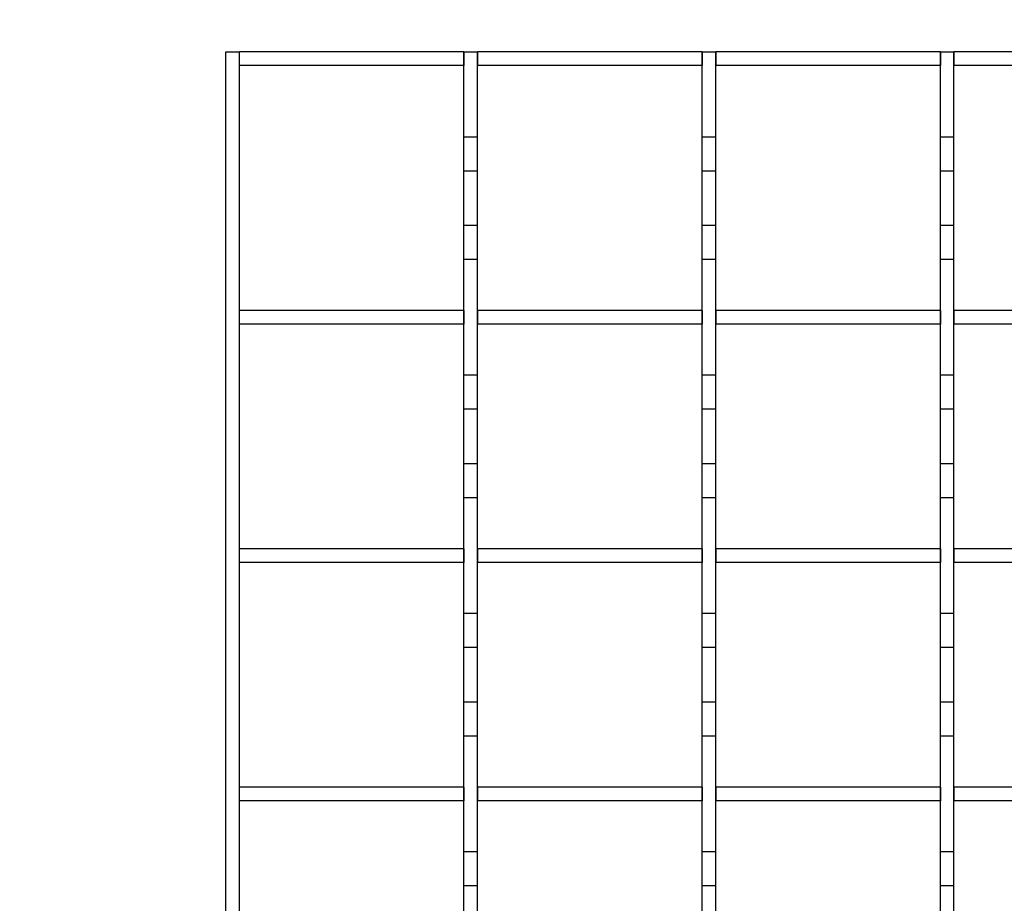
# Model space of a CAD drawing. Extents: x -72 to 51457, y 0 to 26838.
# Tile 52 of 203: x 6690 to 6835, y 9638 to 9767. Entities that reach past the tile are written whole.
import ezdxf
from ezdxf.enums import TextEntityAlignment as Align

# ---------------------------------------------------------------- set-up
doc = ezdxf.new("R2010")
doc.units = 0
doc.header["$LTSCALE"] = 12
for name, pattern in [('LDM', [0]), ('LEA', [0]), ('LFUN', [0]), ('SOLID_THIN', [0])]:
    doc.linetypes.add(name, pattern=pattern)
doc.layers.get('0').update_dxf_attribs({"linetype": 'CONTINUOUS'})
doc.layers.add('4', color=7, linetype='CONTINUOUS')
doc.styles.get("Standard").update_dxf_attribs({"font": 'medtext', "width": 0.75})
doc.styles.add('TDM', font='TXT', dxfattribs={"width": 0.675})
doc.dimstyles.new('MEDDIM1621', dxfattribs={"dimscale": 20, "dimtxt": 6, "dimasz": 3.5, "dimexe": 2.5, "dimexo": 2.5, "dimgap": 1.665, "dimtad": 1, "dimdec": 4, "dimrnd": 1, "dimzin": 12, "dimdsep": 46, "dimtxsty": 'Standard', "dimblk": 'MEDFUNV_7', "dimcen": 30, "dimclrd": 7, "dimclre": 7, "dimclrt": 7, "dimadec": 0, "dimazin": 0, "dimtfac": 0.7, "dimtdec": 4, "dimtmove": 0, "dimatfit": 3, "dimldrblk": 'MEDFUNV_7', "dimfxl": 0, "dimtolj": 1, "dimtzin": 0, "dimarcsym": 0})
doc.dimstyles.new('MEDDIM1642', dxfattribs={"dimscale": 20, "dimtxt": 6, "dimasz": 3.5, "dimexe": 2.5, "dimexo": 2.5, "dimgap": 1.665, "dimtad": 1, "dimdec": 4, "dimrnd": 1, "dimzin": 12, "dimdsep": 46, "dimtxsty": 'Standard', "dimblk": 'MEDFUNV_7', "dimcen": 30, "dimclrd": 7, "dimclre": 7, "dimclrt": 7, "dimadec": 0, "dimazin": 0, "dimtfac": 0.7, "dimtdec": 4, "dimtmove": 0, "dimatfit": 3, "dimldrblk": 'MEDFUNV_7', "dimfxl": 0, "dimtolj": 1, "dimtzin": 0, "dimarcsym": 0})
doc.dimstyles.new('MEDDIM8157', dxfattribs={"dimscale": 20, "dimtxt": 6, "dimasz": 3.5, "dimexe": 2.5, "dimexo": 2.5, "dimgap": 1.665, "dimtad": 1, "dimdec": 4, "dimrnd": 1, "dimzin": 12, "dimdsep": 46, "dimtxsty": 'Standard', "dimblk": 'MEDFUNV_7', "dimcen": 30, "dimclrd": 7, "dimclre": 7, "dimclrt": 7, "dimadec": 0, "dimazin": 0, "dimtfac": 0.7, "dimtdec": 4, "dimtmove": 0, "dimatfit": 3, "dimldrblk": 'MEDFUNV_7', "dimfxl": 0, "dimtolj": 1, "dimtzin": 0, "dimarcsym": 0})

# ---------------------------------------------------------------- blocks, each defined once
blk = doc.blocks.new('MEDFUNV_6')
at = {"color": 0, "linetype": 'LFUN', "lineweight": -2}
for points in [[(1, 0.1333), (0, 0), (1, -0.1333), (1, 0.1333)], [(1, 0.1111), (0.1667, 0), (1, -0.1111)], [(1, 0.0889), (0.3333, 0), (1, -0.0889)], [(1, 0.0667), (0.5, 0), (1, -0.0667)], [(1, 0.0444), (0.6667, 0), (1, -0.0444)], [(1, 0.0222), (0.8333, 0), (1, -0.0222)]]:
    blk.add_lwpolyline(points, dxfattribs=at)
blk = doc.blocks.new('MEDFUNV_7')
at = {"color": 0, "linetype": 'LFUN', "lineweight": -2}
for points in [[(-1, 0.1333), (0, 0), (-1, -0.1333), (-1, 0.1333)], [(-1, 0.1111), (-0.1667, 0), (-1, -0.1111)], [(-1, 0.0889), (-0.3333, 0), (-1, -0.0889)], [(-1, 0.0667), (-0.5, 0), (-1, -0.0667)], [(-1, 0.0444), (-0.6667, 0), (-1, -0.0444)], [(-1, 0.0222), (-0.8333, 0), (-1, -0.0222)]]:
    blk.add_lwpolyline(points, dxfattribs=at)
blk = doc.blocks.new('MEDCLUMP_DIM_1622_')
at = {"layer": '4', "color": 7, "linetype": 'LEA', "lineweight": 25}
for p, q in [((7546.26, 10414.68), (3300.76, 10414.68)), ((5818.11, 9552.68), (3300.76, 9552.68))]:
    blk.add_line(p, q, dxfattribs=at)
at = {"layer": '4', "color": 7, "linetype": 'LDM', "lineweight": 25}
blk.add_line((3350.76, 10414.68), (3350.76, 9552.68), dxfattribs=at)
at = {"layer": '4', "color": 7, "linetype": 'LDM', "lineweight": 25, "xscale": 70, "yscale": 70, "zscale": 70, "rotation": 270}
for name, p in [('MEDFUNV_6', (3350.76, 10414.68)), ('MEDFUNV_7', (3350.76, 9552.68))]:
    blk.add_blockref(name, p, dxfattribs=at)
at = {"layer": '4', "color": 7, "lineweight": 25, "style": 'TDM', "width": 0.675}
blk.add_text('862', height=120, rotation=90, dxfattribs=at).set_placement((3350.76, 9875.68), align=Align.BOTTOM_LEFT)
blk = doc.blocks.new('*D76')
at = {"lineweight": 0}
blk.add_blockref('MEDCLUMP_DIM_1622_', (0, 0), dxfattribs=at)
blk = doc.blocks.new('MEDCLUMP_DIM_1643_')
at = {"layer": '4', "color": 7, "linetype": 'LEA', "lineweight": 25}
for p, q in [((5834.76, 9566.68), (5834.76, 10860.26)), ((10834.76, 9478.68), (10834.76, 10860.26))]:
    blk.add_line(p, q, dxfattribs=at)
at = {"layer": '4', "color": 7, "linetype": 'LDM', "lineweight": 25}
blk.add_line((5834.76, 10810.26), (10834.76, 10810.26), dxfattribs=at)
at = {"layer": '4', "color": 7, "linetype": 'LDM', "lineweight": 25, "xscale": 70, "yscale": 70, "zscale": 70}
for name, p in [('MEDFUNV_6', (5834.76, 10810.26)), ('MEDFUNV_7', (10834.76, 10810.26))]:
    blk.add_blockref(name, p, dxfattribs=at)
at = {"layer": '4', "color": 7, "lineweight": 25, "style": 'TDM', "width": 0.781579}
blk.add_text('5000', height=120, dxfattribs=at).set_placement((8186.26, 10810.26), align=Align.BOTTOM_LEFT)
blk = doc.blocks.new('*D70')
at = {"lineweight": 0}
blk.add_blockref('MEDCLUMP_DIM_1643_', (0, 0), dxfattribs=at)
blk = doc.blocks.new('MEDCLUMP_DIM_8158_')
at = {"layer": '4', "color": 7, "linetype": 'LEA', "lineweight": 25}
for p, q in [((5834.76, 10690.47), (5834.76, 11104.98)), ((11834.76, 9566.34), (11834.76, 11104.98))]:
    blk.add_line(p, q, dxfattribs=at)
at = {"layer": '4', "color": 7, "linetype": 'LDM', "lineweight": 25}
blk.add_line((5834.76, 11054.98), (11834.76, 11054.98), dxfattribs=at)
at = {"layer": '4', "color": 7, "linetype": 'LDM', "lineweight": 25, "xscale": 70, "yscale": 70, "zscale": 70}
for name, p in [('MEDFUNV_6', (5834.76, 11054.98)), ('MEDFUNV_7', (11834.76, 11054.98))]:
    blk.add_blockref(name, p, dxfattribs=at)
at = {"layer": '4', "color": 7, "lineweight": 25, "style": 'TDM'}
for s, width, p in [('( Option Aquaclean)', 0.748515, (8267.25, 11054.98)), ('6000', 0.781579, (7890.26, 11054.98))]:
    blk.add_text(s, height=120, dxfattribs=dict(at, width=width)).set_placement(p, align=Align.BOTTOM_LEFT)
blk = doc.blocks.new('*D16')
at = {"lineweight": 0}
blk.add_blockref('MEDCLUMP_DIM_8158_', (0, 0), dxfattribs=at)
blk = doc.blocks.new('Vela_Drauf')
at = {"color": 7, "linetype": 'SOLID_THIN', "lineweight": 25}
for p, q in [((6720.26, 9762.68), (6722.26, 9762.68)), ((6720.26, 9617.63), (6720.26, 9762.68)), ((6722.26, 9524.68), (6722.26, 9762.68)), ((6755.26, 9762.68), (6722.26, 9762.68)), ((6722.26, 9760.68), (6722.26, 9762.68)), ((6755.26, 9750.18), (6755.26, 9762.68)), ((6755.26, 9762.68), (6757.26, 9762.68)), ((6755.26, 9762.68), (6755.26, 9760.68)), ((6757.26, 9750.18), (6757.26, 9762.68)), ((6757.26, 9762.68), (6757.26, 9760.68)), ((6790.26, 9762.68), (6757.26, 9762.68)), ((6790.26, 9750.18), (6790.26, 9762.68)), ((6790.26, 9762.68), (6792.26, 9762.68)), ((6790.26, 9762.68), (6790.26, 9760.68)), ((6792.26, 9750.18), (6792.26, 9762.68)), ((6792.26, 9762.68), (6792.26, 9760.68)), ((6825.26, 9762.68), (6792.26, 9762.68)), ((6825.26, 9750.18), (6825.26, 9762.68)), ((6825.26, 9762.68), (6827.26, 9762.68)), ((6825.26, 9762.68), (6825.26, 9760.68)), ((6827.26, 9750.18), (6827.26, 9762.68)), ((6827.26, 9762.68), (6827.26, 9760.68)), ((6860.26, 9762.68), (6827.26, 9762.68)), ((6755.26, 9760.68), (6722.26, 9760.68)), ((6790.26, 9760.68), (6757.26, 9760.68)), ((6825.26, 9760.68), (6792.26, 9760.68)), ((6860.26, 9760.68), (6827.26, 9760.68)), ((6757.26, 9750.18), (6755.26, 9750.18)), ((6755.26, 9745.18), (6755.26, 9750.18)), ((6757.26, 9745.18), (6757.26, 9750.18)), ((6792.26, 9750.18), (6790.26, 9750.18)), ((6790.26, 9745.18), (6790.26, 9750.18)), ((6792.26, 9745.18), (6792.26, 9750.18)), ((6827.26, 9750.18), (6825.26, 9750.18)), ((6825.26, 9745.18), (6825.26, 9750.18)), ((6827.26, 9745.18), (6827.26, 9750.18)), ((6757.26, 9745.18), (6755.26, 9745.18)), ((6755.26, 9737.18), (6755.26, 9745.18)), ((6757.26, 9737.18), (6757.26, 9745.18)), ((6792.26, 9745.18), (6790.26, 9745.18)), ((6790.26, 9737.18), (6790.26, 9745.18)), ((6792.26, 9737.18), (6792.26, 9745.18)), ((6827.26, 9745.18), (6825.26, 9745.18)), ((6825.26, 9737.18), (6825.26, 9745.18)), ((6827.26, 9737.18), (6827.26, 9745.18)), ((6757.26, 9737.18), (6755.26, 9737.18)), ((6755.26, 9732.18), (6755.26, 9737.18)), ((6757.26, 9732.18), (6757.26, 9737.18)), ((6792.26, 9737.18), (6790.26, 9737.18)), ((6790.26, 9732.18), (6790.26, 9737.18)), ((6792.26, 9732.18), (6792.26, 9737.18)), ((6827.26, 9737.18), (6825.26, 9737.18)), ((6825.26, 9732.18), (6825.26, 9737.18)), ((6827.26, 9732.18), (6827.26, 9737.18)), ((6757.26, 9732.18), (6755.26, 9732.18)), ((6755.26, 9715.18), (6755.26, 9732.18)), ((6757.26, 9715.18), (6757.26, 9732.18)), ((6792.26, 9732.18), (6790.26, 9732.18)), ((6790.26, 9715.18), (6790.26, 9732.18)), ((6792.26, 9715.18), (6792.26, 9732.18)), ((6827.26, 9732.18), (6825.26, 9732.18)), ((6825.26, 9715.18), (6825.26, 9732.18)), ((6827.26, 9715.18), (6827.26, 9732.18)), ((6722.26, 9722.68), (6722.26, 9724.68)), ((6755.26, 9724.68), (6722.26, 9724.68)), ((6755.26, 9724.68), (6755.26, 9722.68)), ((6757.26, 9724.68), (6757.26, 9722.68)), ((6790.26, 9724.68), (6757.26, 9724.68)), ((6790.26, 9724.68), (6790.26, 9722.68)), ((6792.26, 9724.68), (6792.26, 9722.68)), ((6825.26, 9724.68), (6792.26, 9724.68)), ((6825.26, 9724.68), (6825.26, 9722.68)), ((6827.26, 9724.68), (6827.26, 9722.68)), ((6860.26, 9724.68), (6827.26, 9724.68)), ((6755.26, 9722.68), (6722.26, 9722.68)), ((6790.26, 9722.68), (6757.26, 9722.68)), ((6825.26, 9722.68), (6792.26, 9722.68)), ((6860.26, 9722.68), (6827.26, 9722.68)), ((6757.26, 9715.18), (6755.26, 9715.18)), ((6755.26, 9710.18), (6755.26, 9715.18)), ((6757.26, 9710.18), (6757.26, 9715.18)), ((6792.26, 9715.18), (6790.26, 9715.18)), ((6790.26, 9710.18), (6790.26, 9715.18)), ((6792.26, 9710.18), (6792.26, 9715.18)), ((6827.26, 9715.18), (6825.26, 9715.18)), ((6825.26, 9710.18), (6825.26, 9715.18)), ((6827.26, 9710.18), (6827.26, 9715.18)), ((6757.26, 9710.18), (6755.26, 9710.18)), ((6755.26, 9702.18), (6755.26, 9710.18)), ((6757.26, 9702.18), (6757.26, 9710.18)), ((6792.26, 9710.18), (6790.26, 9710.18)), ((6790.26, 9702.18), (6790.26, 9710.18)), ((6792.26, 9702.18), (6792.26, 9710.18)), ((6827.26, 9710.18), (6825.26, 9710.18)), ((6825.26, 9702.18), (6825.26, 9710.18)), ((6827.26, 9702.18), (6827.26, 9710.18)), ((6757.26, 9702.18), (6755.26, 9702.18)), ((6755.26, 9697.18), (6755.26, 9702.18)), ((6757.26, 9697.18), (6757.26, 9702.18)), ((6792.26, 9702.18), (6790.26, 9702.18)), ((6790.26, 9697.18), (6790.26, 9702.18)), ((6792.26, 9697.18), (6792.26, 9702.18)), ((6827.26, 9702.18), (6825.26, 9702.18)), ((6825.26, 9697.18), (6825.26, 9702.18)), ((6827.26, 9697.18), (6827.26, 9702.18)), ((6757.26, 9697.18), (6755.26, 9697.18)), ((6755.26, 9680.18), (6755.26, 9697.18)), ((6757.26, 9680.18), (6757.26, 9697.18)), ((6792.26, 9697.18), (6790.26, 9697.18)), ((6790.26, 9680.18), (6790.26, 9697.18)), ((6792.26, 9680.18), (6792.26, 9697.18)), ((6827.26, 9697.18), (6825.26, 9697.18)), ((6825.26, 9680.18), (6825.26, 9697.18)), ((6827.26, 9680.18), (6827.26, 9697.18)), ((6722.26, 9687.68), (6722.26, 9689.68)), ((6755.26, 9689.68), (6722.26, 9689.68)), ((6755.26, 9689.68), (6755.26, 9687.68)), ((6757.26, 9689.68), (6757.26, 9687.68)), ((6790.26, 9689.68), (6757.26, 9689.68)), ((6790.26, 9689.68), (6790.26, 9687.68)), ((6792.26, 9689.68), (6792.26, 9687.68)), ((6825.26, 9689.68), (6792.26, 9689.68)), ((6825.26, 9689.68), (6825.26, 9687.68)), ((6827.26, 9689.68), (6827.26, 9687.68)), ((6860.26, 9689.68), (6827.26, 9689.68)), ((6755.26, 9687.68), (6722.26, 9687.68)), ((6790.26, 9687.68), (6757.26, 9687.68)), ((6825.26, 9687.68), (6792.26, 9687.68)), ((6860.26, 9687.68), (6827.26, 9687.68)), ((6757.26, 9680.18), (6755.26, 9680.18)), ((6755.26, 9675.18), (6755.26, 9680.18)), ((6757.26, 9675.18), (6757.26, 9680.18)), ((6792.26, 9680.18), (6790.26, 9680.18)), ((6790.26, 9675.18), (6790.26, 9680.18)), ((6792.26, 9675.18), (6792.26, 9680.18)), ((6827.26, 9680.18), (6825.26, 9680.18)), ((6825.26, 9675.18), (6825.26, 9680.18)), ((6827.26, 9675.18), (6827.26, 9680.18)), ((6757.26, 9675.18), (6755.26, 9675.18)), ((6755.26, 9667.18), (6755.26, 9675.18)), ((6757.26, 9667.18), (6757.26, 9675.18)), ((6792.26, 9675.18), (6790.26, 9675.18)), ((6790.26, 9667.18), (6790.26, 9675.18)), ((6792.26, 9667.18), (6792.26, 9675.18)), ((6827.26, 9675.18), (6825.26, 9675.18)), ((6825.26, 9667.18), (6825.26, 9675.18)), ((6827.26, 9667.18), (6827.26, 9675.18)), ((6757.26, 9667.18), (6755.26, 9667.18)), ((6755.26, 9662.18), (6755.26, 9667.18)), ((6757.26, 9662.18), (6757.26, 9667.18)), ((6792.26, 9667.18), (6790.26, 9667.18)), ((6790.26, 9662.18), (6790.26, 9667.18)), ((6792.26, 9662.18), (6792.26, 9667.18)), ((6827.26, 9667.18), (6825.26, 9667.18)), ((6825.26, 9662.18), (6825.26, 9667.18)), ((6827.26, 9662.18), (6827.26, 9667.18)), ((6757.26, 9662.18), (6755.26, 9662.18)), ((6755.26, 9645.18), (6755.26, 9662.18)), ((6757.26, 9645.18), (6757.26, 9662.18)), ((6792.26, 9662.18), (6790.26, 9662.18)), ((6790.26, 9645.18), (6790.26, 9662.18)), ((6792.26, 9645.18), (6792.26, 9662.18)), ((6827.26, 9662.18), (6825.26, 9662.18)), ((6825.26, 9645.18), (6825.26, 9662.18)), ((6827.26, 9645.18), (6827.26, 9662.18)), ((6722.26, 9652.68), (6722.26, 9654.68)), ((6755.26, 9654.68), (6722.26, 9654.68)), ((6755.26, 9654.68), (6755.26, 9652.68)), ((6757.26, 9654.68), (6757.26, 9652.68)), ((6790.26, 9654.68), (6757.26, 9654.68)), ((6790.26, 9654.68), (6790.26, 9652.68)), ((6792.26, 9654.68), (6792.26, 9652.68)), ((6825.26, 9654.68), (6792.26, 9654.68)), ((6825.26, 9654.68), (6825.26, 9652.68)), ((6827.26, 9654.68), (6827.26, 9652.68)), ((6860.26, 9654.68), (6827.26, 9654.68)), ((6755.26, 9652.68), (6722.26, 9652.68)), ((6790.26, 9652.68), (6757.26, 9652.68)), ((6825.26, 9652.68), (6792.26, 9652.68)), ((6860.26, 9652.68), (6827.26, 9652.68)), ((6757.26, 9645.18), (6755.26, 9645.18)), ((6755.26, 9640.18), (6755.26, 9645.18)), ((6757.26, 9640.18), (6757.26, 9645.18)), ((6792.26, 9645.18), (6790.26, 9645.18)), ((6790.26, 9640.18), (6790.26, 9645.18)), ((6792.26, 9640.18), (6792.26, 9645.18)), ((6827.26, 9645.18), (6825.26, 9645.18)), ((6825.26, 9640.18), (6825.26, 9645.18)), ((6827.26, 9640.18), (6827.26, 9645.18)), ((6757.26, 9640.18), (6755.26, 9640.18)), ((6755.26, 9632.18), (6755.26, 9640.18)), ((6757.26, 9632.18), (6757.26, 9640.18)), ((6792.26, 9640.18), (6790.26, 9640.18)), ((6790.26, 9632.18), (6790.26, 9640.18)), ((6792.26, 9632.18), (6792.26, 9640.18)), ((6827.26, 9640.18), (6825.26, 9640.18)), ((6825.26, 9632.18), (6825.26, 9640.18)), ((6827.26, 9632.18), (6827.26, 9640.18))]:
    blk.add_line(p, q, dxfattribs=at)
blk = doc.blocks.new('Türen_Drauf')
at = {"color": 7, "linetype": 'SOLID_THIN', "lineweight": 25}
for p, q in [((6720.26, 9617.63), (6720.26, 9762.68)), ((6720.26, 9762.68), (6722.26, 9762.68)), ((6722.26, 9524.68), (6722.26, 9762.68)), ((6722.26, 9760.68), (6722.26, 9762.68)), ((6755.26, 9762.68), (6722.26, 9762.68)), ((6755.26, 9762.68), (6757.26, 9762.68)), ((6755.26, 9750.18), (6755.26, 9762.68)), ((6755.26, 9762.68), (6755.26, 9760.68)), ((6757.26, 9750.18), (6757.26, 9762.68)), ((6757.26, 9762.68), (6757.26, 9760.68)), ((6790.26, 9762.68), (6757.26, 9762.68)), ((6790.26, 9750.18), (6790.26, 9762.68)), ((6790.26, 9762.68), (6792.26, 9762.68)), ((6790.26, 9762.68), (6790.26, 9760.68)), ((6792.26, 9750.18), (6792.26, 9762.68)), ((6792.26, 9762.68), (6792.26, 9760.68)), ((6825.26, 9762.68), (6792.26, 9762.68)), ((6825.26, 9750.18), (6825.26, 9762.68)), ((6825.26, 9762.68), (6827.26, 9762.68)), ((6825.26, 9762.68), (6825.26, 9760.68)), ((6827.26, 9750.18), (6827.26, 9762.68)), ((6827.26, 9762.68), (6827.26, 9760.68)), ((6860.26, 9762.68), (6827.26, 9762.68)), ((6755.26, 9760.68), (6722.26, 9760.68)), ((6790.26, 9760.68), (6757.26, 9760.68)), ((6825.26, 9760.68), (6792.26, 9760.68)), ((6860.26, 9760.68), (6827.26, 9760.68)), ((6757.26, 9750.18), (6755.26, 9750.18)), ((6755.26, 9745.18), (6755.26, 9750.18)), ((6757.26, 9745.18), (6757.26, 9750.18)), ((6792.26, 9750.18), (6790.26, 9750.18)), ((6790.26, 9745.18), (6790.26, 9750.18)), ((6792.26, 9745.18), (6792.26, 9750.18)), ((6827.26, 9750.18), (6825.26, 9750.18)), ((6825.26, 9745.18), (6825.26, 9750.18)), ((6827.26, 9745.18), (6827.26, 9750.18)), ((6757.26, 9745.18), (6755.26, 9745.18)), ((6755.26, 9737.18), (6755.26, 9745.18)), ((6757.26, 9737.18), (6757.26, 9745.18)), ((6792.26, 9745.18), (6790.26, 9745.18)), ((6790.26, 9737.18), (6790.26, 9745.18)), ((6792.26, 9737.18), (6792.26, 9745.18)), ((6827.26, 9745.18), (6825.26, 9745.18)), ((6825.26, 9737.18), (6825.26, 9745.18)), ((6827.26, 9737.18), (6827.26, 9745.18)), ((6757.26, 9737.18), (6755.26, 9737.18)), ((6755.26, 9732.18), (6755.26, 9737.18)), ((6757.26, 9732.18), (6757.26, 9737.18)), ((6792.26, 9737.18), (6790.26, 9737.18)), ((6790.26, 9732.18), (6790.26, 9737.18)), ((6792.26, 9732.18), (6792.26, 9737.18)), ((6827.26, 9737.18), (6825.26, 9737.18)), ((6825.26, 9732.18), (6825.26, 9737.18)), ((6827.26, 9732.18), (6827.26, 9737.18)), ((6757.26, 9732.18), (6755.26, 9732.18)), ((6755.26, 9715.18), (6755.26, 9732.18)), ((6757.26, 9715.18), (6757.26, 9732.18)), ((6792.26, 9732.18), (6790.26, 9732.18)), ((6790.26, 9715.18), (6790.26, 9732.18)), ((6792.26, 9715.18), (6792.26, 9732.18)), ((6827.26, 9732.18), (6825.26, 9732.18)), ((6825.26, 9715.18), (6825.26, 9732.18)), ((6827.26, 9715.18), (6827.26, 9732.18)), ((6722.26, 9722.68), (6722.26, 9724.68)), ((6755.26, 9724.68), (6722.26, 9724.68)), ((6755.26, 9724.68), (6755.26, 9722.68)), ((6757.26, 9724.68), (6757.26, 9722.68)), ((6790.26, 9724.68), (6757.26, 9724.68)), ((6790.26, 9724.68), (6790.26, 9722.68)), ((6792.26, 9724.68), (6792.26, 9722.68)), ((6825.26, 9724.68), (6792.26, 9724.68)), ((6825.26, 9724.68), (6825.26, 9722.68)), ((6827.26, 9724.68), (6827.26, 9722.68)), ((6860.26, 9724.68), (6827.26, 9724.68)), ((6755.26, 9722.68), (6722.26, 9722.68)), ((6790.26, 9722.68), (6757.26, 9722.68)), ((6825.26, 9722.68), (6792.26, 9722.68)), ((6860.26, 9722.68), (6827.26, 9722.68)), ((6757.26, 9715.18), (6755.26, 9715.18)), ((6755.26, 9710.18), (6755.26, 9715.18)), ((6757.26, 9710.18), (6757.26, 9715.18)), ((6792.26, 9715.18), (6790.26, 9715.18)), ((6790.26, 9710.18), (6790.26, 9715.18)), ((6792.26, 9710.18), (6792.26, 9715.18)), ((6827.26, 9715.18), (6825.26, 9715.18)), ((6825.26, 9710.18), (6825.26, 9715.18)), ((6827.26, 9710.18), (6827.26, 9715.18)), ((6757.26, 9710.18), (6755.26, 9710.18)), ((6755.26, 9702.18), (6755.26, 9710.18)), ((6757.26, 9702.18), (6757.26, 9710.18)), ((6792.26, 9710.18), (6790.26, 9710.18)), ((6790.26, 9702.18), (6790.26, 9710.18)), ((6792.26, 9702.18), (6792.26, 9710.18)), ((6827.26, 9710.18), (6825.26, 9710.18)), ((6825.26, 9702.18), (6825.26, 9710.18)), ((6827.26, 9702.18), (6827.26, 9710.18)), ((6757.26, 9702.18), (6755.26, 9702.18)), ((6755.26, 9697.18), (6755.26, 9702.18)), ((6757.26, 9697.18), (6757.26, 9702.18)), ((6792.26, 9702.18), (6790.26, 9702.18)), ((6790.26, 9697.18), (6790.26, 9702.18)), ((6792.26, 9697.18), (6792.26, 9702.18)), ((6827.26, 9702.18), (6825.26, 9702.18)), ((6825.26, 9697.18), (6825.26, 9702.18)), ((6827.26, 9697.18), (6827.26, 9702.18)), ((6757.26, 9697.18), (6755.26, 9697.18)), ((6755.26, 9680.18), (6755.26, 9697.18)), ((6757.26, 9680.18), (6757.26, 9697.18)), ((6792.26, 9697.18), (6790.26, 9697.18)), ((6790.26, 9680.18), (6790.26, 9697.18)), ((6792.26, 9680.18), (6792.26, 9697.18)), ((6827.26, 9697.18), (6825.26, 9697.18)), ((6825.26, 9680.18), (6825.26, 9697.18)), ((6827.26, 9680.18), (6827.26, 9697.18)), ((6755.26, 9689.68), (6722.26, 9689.68)), ((6722.26, 9687.68), (6722.26, 9689.68)), ((6755.26, 9689.68), (6755.26, 9687.68)), ((6757.26, 9689.68), (6757.26, 9687.68)), ((6790.26, 9689.68), (6757.26, 9689.68)), ((6790.26, 9689.68), (6790.26, 9687.68)), ((6792.26, 9689.68), (6792.26, 9687.68)), ((6825.26, 9689.68), (6792.26, 9689.68)), ((6825.26, 9689.68), (6825.26, 9687.68)), ((6827.26, 9689.68), (6827.26, 9687.68)), ((6860.26, 9689.68), (6827.26, 9689.68)), ((6755.26, 9687.68), (6722.26, 9687.68)), ((6790.26, 9687.68), (6757.26, 9687.68)), ((6825.26, 9687.68), (6792.26, 9687.68)), ((6860.26, 9687.68), (6827.26, 9687.68)), ((6757.26, 9680.18), (6755.26, 9680.18)), ((6755.26, 9675.18), (6755.26, 9680.18)), ((6757.26, 9675.18), (6757.26, 9680.18)), ((6792.26, 9680.18), (6790.26, 9680.18)), ((6790.26, 9675.18), (6790.26, 9680.18)), ((6792.26, 9675.18), (6792.26, 9680.18)), ((6827.26, 9680.18), (6825.26, 9680.18)), ((6825.26, 9675.18), (6825.26, 9680.18)), ((6827.26, 9675.18), (6827.26, 9680.18)), ((6757.26, 9675.18), (6755.26, 9675.18)), ((6755.26, 9667.18), (6755.26, 9675.18)), ((6757.26, 9667.18), (6757.26, 9675.18)), ((6792.26, 9675.18), (6790.26, 9675.18)), ((6790.26, 9667.18), (6790.26, 9675.18)), ((6792.26, 9667.18), (6792.26, 9675.18)), ((6827.26, 9675.18), (6825.26, 9675.18)), ((6825.26, 9667.18), (6825.26, 9675.18)), ((6827.26, 9667.18), (6827.26, 9675.18)), ((6757.26, 9667.18), (6755.26, 9667.18)), ((6755.26, 9662.18), (6755.26, 9667.18)), ((6757.26, 9662.18), (6757.26, 9667.18)), ((6792.26, 9667.18), (6790.26, 9667.18)), ((6790.26, 9662.18), (6790.26, 9667.18)), ((6792.26, 9662.18), (6792.26, 9667.18)), ((6827.26, 9667.18), (6825.26, 9667.18)), ((6825.26, 9662.18), (6825.26, 9667.18)), ((6827.26, 9662.18), (6827.26, 9667.18)), ((6757.26, 9662.18), (6755.26, 9662.18)), ((6755.26, 9645.18), (6755.26, 9662.18)), ((6757.26, 9645.18), (6757.26, 9662.18)), ((6792.26, 9662.18), (6790.26, 9662.18)), ((6790.26, 9645.18), (6790.26, 9662.18)), ((6792.26, 9645.18), (6792.26, 9662.18)), ((6827.26, 9662.18), (6825.26, 9662.18)), ((6825.26, 9645.18), (6825.26, 9662.18)), ((6827.26, 9645.18), (6827.26, 9662.18)), ((6722.26, 9652.68), (6722.26, 9654.68)), ((6755.26, 9654.68), (6722.26, 9654.68)), ((6755.26, 9654.68), (6755.26, 9652.68)), ((6757.26, 9654.68), (6757.26, 9652.68)), ((6790.26, 9654.68), (6757.26, 9654.68)), ((6790.26, 9654.68), (6790.26, 9652.68)), ((6792.26, 9654.68), (6792.26, 9652.68)), ((6825.26, 9654.68), (6792.26, 9654.68)), ((6825.26, 9654.68), (6825.26, 9652.68)), ((6827.26, 9654.68), (6827.26, 9652.68)), ((6860.26, 9654.68), (6827.26, 9654.68)), ((6755.26, 9652.68), (6722.26, 9652.68)), ((6790.26, 9652.68), (6757.26, 9652.68)), ((6825.26, 9652.68), (6792.26, 9652.68)), ((6860.26, 9652.68), (6827.26, 9652.68)), ((6757.26, 9645.18), (6755.26, 9645.18)), ((6755.26, 9640.18), (6755.26, 9645.18)), ((6757.26, 9640.18), (6757.26, 9645.18)), ((6792.26, 9645.18), (6790.26, 9645.18)), ((6790.26, 9640.18), (6790.26, 9645.18)), ((6792.26, 9640.18), (6792.26, 9645.18)), ((6827.26, 9645.18), (6825.26, 9645.18)), ((6825.26, 9640.18), (6825.26, 9645.18)), ((6827.26, 9640.18), (6827.26, 9645.18)), ((6757.26, 9640.18), (6755.26, 9640.18)), ((6755.26, 9632.18), (6755.26, 9640.18)), ((6757.26, 9632.18), (6757.26, 9640.18)), ((6792.26, 9640.18), (6790.26, 9640.18)), ((6790.26, 9632.18), (6790.26, 9640.18)), ((6792.26, 9632.18), (6792.26, 9640.18)), ((6827.26, 9640.18), (6825.26, 9640.18)), ((6825.26, 9632.18), (6825.26, 9640.18)), ((6827.26, 9632.18), (6827.26, 9640.18))]:
    blk.add_line(p, q, dxfattribs=at)

msp = doc.modelspace()

# ---------------------------------------------------------------- block references
at = {"lineweight": 0}
for name in ['Türen_Drauf', 'Vela_Drauf']:
    msp.add_blockref(name, (0, 0), dxfattribs=at)

# ---------------------------------------------------------------- dimensions: what is measured, and where the dimension line sits
at = {"layer": '4', "color": 7, "linetype": 'LDM', "lineweight": 25}
dim = msp.add_linear_dim(base=(5834.76, 11054.98), p1=(11834.76, 9546.34), p2=(5834.76, 10670.47), text='<> ( Option Aquaclean)', dimstyle='MEDDIM8157', override={"dimscale": 20, "dimdec": 0, "dimblk": 'MEDFUNV_7', "dimclrd": 7, "dimclre": 7, "dimclrt": 7, "dimtzin": 8}, dxfattribs=at)
dim.commit()
dim.dimension.update_dxf_attribs({"geometry": '*D16', "text_midpoint": (8038.76, 11154.98)})
dim = msp.add_linear_dim(base=(5834.76, 10810.26), p1=(10834.76, 9458.68), p2=(5834.76, 9546.68), dimstyle='MEDDIM1642', override={"dimscale": 20, "dimdec": 0, "dimblk": 'MEDFUNV_7', "dimclrd": 7, "dimclre": 7, "dimclrt": 7, "dimtzin": 8}, dxfattribs=at)
dim.commit()
dim.dimension.update_dxf_attribs({"geometry": '*D70', "text_midpoint": (8334.76, 10910.26)})
dim = msp.add_linear_dim(base=(3350.76, 10414.68), p1=(5838.11, 9552.68), p2=(7566.26, 10414.68), angle=90, dimstyle='MEDDIM1621', override={"dimscale": 20, "dimdec": 0, "dimblk": 'MEDFUNV_7', "dimclrd": 7, "dimclre": 7, "dimclrt": 7, "dimtzin": 8}, dxfattribs=at)
dim.commit()
dim.dimension.update_dxf_attribs({"geometry": '*D76', "text_midpoint": (3250.76, 9983.68)})

doc.saveas('drawing.dxf')
